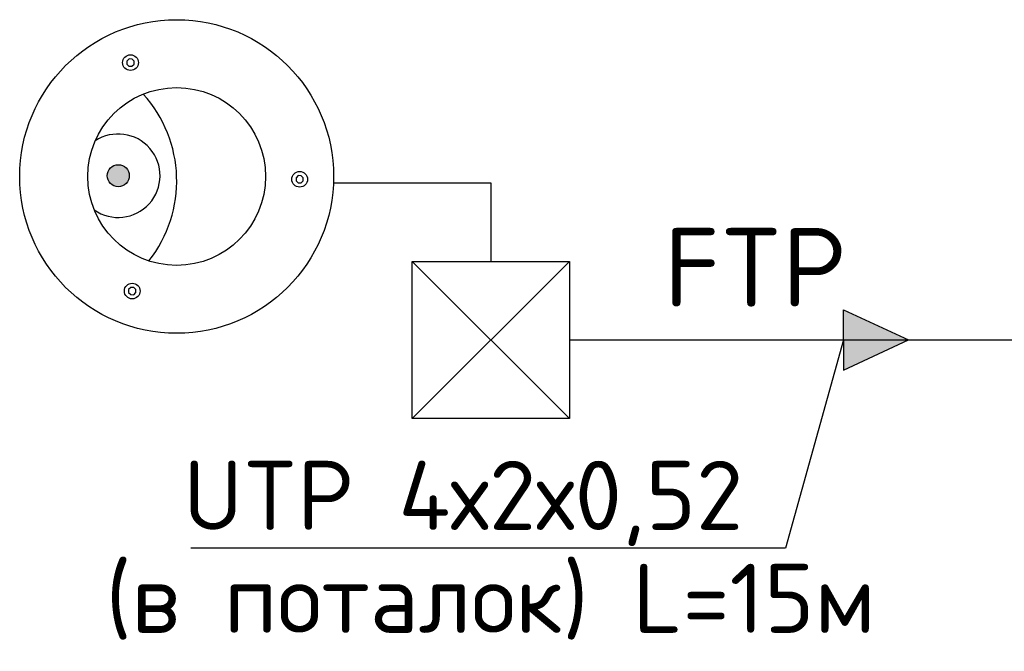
# Model space of a CAD drawing. Header units: millimetres. Extents: x -228268 to 1513407, y -439898 to -137408.
# Tile 89 of 125: x 294966 to 297148, y -285205 to -283803. Entities that reach past the tile are written whole.
import ezdxf
from ezdxf.enums import TextEntityAlignment as Align

# ---------------------------------------------------------------- set-up
doc = ezdxf.new("R2010")
doc.units = ezdxf.units.MM
doc.linetypes.add('невидимая', pattern=[0.375, 0.25, -0.125])
doc.layers.add('невидим', color=6, linetype='невидимая')
doc.layers.add('ТХ', color=1, linetype='Continuous', lineweight=30)
doc.layers.add('Эле-во', color=1, linetype='Continuous', lineweight=30)
doc.styles.add('GOST', font='isocpeur.ttf')

# ---------------------------------------------------------------- blocks, each defined once
blk = doc.blocks.new('A$C01454978')
for p, q in [((-125, 125), (125, 125)), ((-125, -125), (-125, 125)), ((-125, 125), (125, -125)), ((125, 125), (-125, -125)), ((125, 125), (125, -125)), ((125, -125), (-125, -125))]:
    blk.add_line(p, q)

msp = doc.modelspace()

# ---------------------------------------------------------------- hatches: boundary and pattern name
at = {"ltscale": 10000}
h = msp.add_hatch(color=8, dxfattribs=at)
h.dxf.hatch_style = 1
h.paths.add_polyline_path([(295161.4941546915, -284158.8274779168, 1), (295206.7168470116, -284140.5172173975, 1)])
at = {"layer": 'невидим', "linetype": 'ByBlock', "lineweight": 30, "true_color": 0x000000}
h = msp.add_hatch(color=18, dxfattribs=at)
h.dxf.hatch_style = 1
h.paths.add_polyline_path([(296792.110174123, -284447.1329657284), (296792.110174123, -284514.0690041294), (296792.110174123, -284581.0050425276), (296935.6549717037, -284514.0690041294)])

# ---------------------------------------------------------------- linework, layer by layer
at = {"ltscale": 10000}
for p, q in [((295203.2732256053, -283895.270316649), (295203.2023730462, -283901.9755093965)), ((295208.0052268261, -283890.6372741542), (295203.2732256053, -283895.270316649)), ((295214.7023738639, -283890.7046742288), (295208.0052268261, -283890.6372741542)), ((295219.3434620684, -283895.4401279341), (295214.7023738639, -283890.7046742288)), ((295219.3075586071, -283902.0628200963), (295219.3434620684, -283895.4401279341)), ((295203.2023730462, -283901.9755093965), (295207.8341921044, -283906.7069847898)), ((295207.8341921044, -283906.7069847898), (295214.5406082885, -283906.7783631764)), ((295214.5406082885, -283906.7783631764), (295219.3075586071, -283902.0628200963)), ((295578.2362700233, -284154.1953579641), (295578.1654174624, -284160.9005507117)), ((295582.9682712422, -284149.5623154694), (295578.2362700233, -284154.1953579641)), ((295589.6654182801, -284149.6297155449), (295582.9682712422, -284149.5623154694)), ((295594.3065064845, -284154.3651692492), (295589.6654182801, -284149.6297155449)), ((295594.2706030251, -284160.9878614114), (295594.3065064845, -284154.3651692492)), ((295578.1654174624, -284160.9005507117), (295582.7972365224, -284165.632026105)), ((295582.7972365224, -284165.632026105), (295589.5036527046, -284165.7034044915)), ((295589.5036527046, -284165.7034044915), (295594.2706030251, -284160.9878614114)), ((295211.8472367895, -284397.5373334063), (295207.1152355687, -284402.170375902)), ((295218.5443838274, -284397.6047334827), (295211.8472367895, -284397.5373334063)), ((295223.1854720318, -284402.3401871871), (295218.5443838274, -284397.6047334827)), ((295207.1152355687, -284402.170375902), (295207.0443830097, -284408.8755686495)), ((295207.0443830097, -284408.8755686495), (295211.6762020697, -284413.6070440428)), ((295211.6762020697, -284413.6070440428), (295218.382618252, -284413.6784224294)), ((295218.382618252, -284413.6784224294), (295223.1495685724, -284408.9628793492)), ((295223.1495685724, -284408.9628793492), (295223.1854720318, -284402.3401871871))]:
    msp.add_line(p, q, dxfattribs=at)
msp.add_lwpolyline([(296792.110174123, -284514.0690041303), (296663.3635814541, -284975.8755951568), (295344.8848917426, -284975.8755951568)])
for centre, radius in [((295211.2729175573, -283898.7078186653), 17.413958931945), ((295313.5681101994, -284151.3565462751), 197.2076174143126), ((295184.1055008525, -284149.6723476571), 24.39445398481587), ((295586.2359619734, -284157.6328599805), 17.413958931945), ((295215.1149275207, -284405.6078779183), 17.413958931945)]:
    msp.add_circle(centre, radius, dxfattribs=at)
for centre, radius, start, end in [((295027.1430679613, -284160.9478592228), 286.5855860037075, 321.6685570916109, 42.16725619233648), ((295184.1055008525, -284149.6723476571), 92.59530388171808, 234.8338942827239, 123.6754509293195)]:
    msp.add_arc(centre, radius, start, end, dxfattribs=at)
at = {"layer": 'ТХ', "color": 7, "ltscale": 10000}
msp.add_circle((295313.5681101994, -284151.3565462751), 347.9370826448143, dxfattribs=at)
at = {"layer": 'Эле-во', "ltscale": 10000}
for p, q in [((295661.4807240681, -284165.4438041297), (296010.1059240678, -284165.4438041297)), ((296010.1059240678, -284165.4438041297), (296010.1059240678, -284339.7564041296))]:
    msp.add_line(p, q, dxfattribs=at)
for points in [[(296792.110174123, -284514.0690041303), (296792.110174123, -284447.1329657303), (296935.6549717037, -284514.0690041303)], [(296792.110174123, -284514.0690041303), (296792.110174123, -284581.0050425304)], [(296792.110174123, -284581.0050425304), (296935.6549717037, -284514.0690041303)]]:
    msp.add_lwpolyline(points, dxfattribs=at)
at = {"layer": 'Эле-во'}
msp.add_lwpolyline([(296184.4185240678, -284514.0690041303), (298166.2097444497, -284514.0690041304)], dxfattribs=at)

# ---------------------------------------------------------------- block references
at = {"xscale": 1.3945008, "yscale": 1.3945008, "zscale": 1.3945008}
msp.add_blockref('A$C01454978', (296010.1059240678, -284514.0690041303), dxfattribs=at)

# ---------------------------------------------------------------- texts
at = {"ltscale": 10, "style": 'GOST'}
msp.add_text('FTP', height=174.3126, dxfattribs=at).set_placement((296596.4937882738, -284352.9954790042), align=Align.MIDDLE_CENTER)
at = {"style": 'GOST'}
for s, p in [('UTP 4х2х0,52', (295948.9160115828, -284858.9965703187)), ('(в поталок) L=15м', (296009.471339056, -285087.4021143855))]:
    msp.add_text(s, height=153.3114755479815, dxfattribs=at).set_placement(p, align=Align.MIDDLE_CENTER)

doc.saveas('drawing.dxf')
